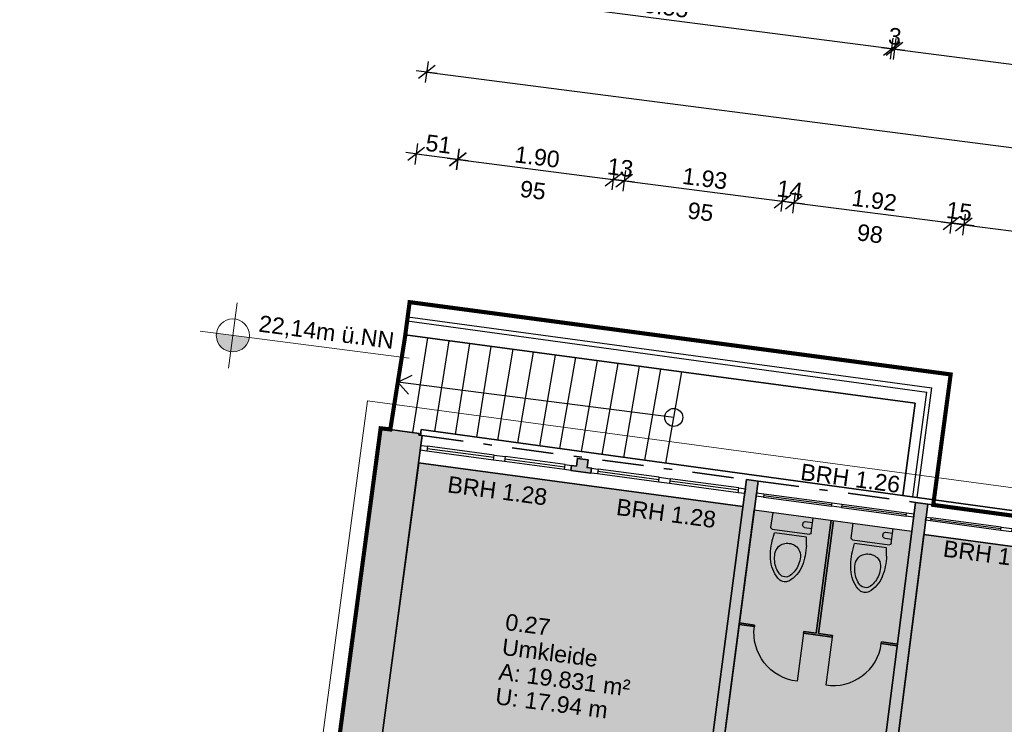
# Model space of a CAD drawing. Header units: metres. Extents: x 344112.5 to 344211.1, y 5709456.4 to 5709545.2.
# Tile 38 of 51: x 344177.6 to 344189.6, y 5709499.8 to 5709508.4. Entities that reach past the tile are written whole.
import ezdxf
from ezdxf.enums import TextEntityAlignment as Align

# ---------------------------------------------------------------- set-up
doc = ezdxf.new("R2010")
doc.units = ezdxf.units.M
doc.linetypes.add('AUSGEZOGEN', pattern=[0])
doc.linetypes.add('DASHDOT', pattern=[1, 0.5, -0.25, 0, -0.25])
doc.layers.add('Bemassung', color=7, linetype='Continuous')
doc.layers.add('Polygonflächen', color=7, linetype='Continuous')
doc.layers.add('BGF', color=2, linetype='Continuous', plot=False)
for name, color, linetype, lineweight in [('Dach', 6, 'AUSGEZOGEN', 13), ('Fenster', 7, 'AUSGEZOGEN', 25), ('Geländer', 7, 'Continuous', 25), ('Sanitär', 7, 'AUSGEZOGEN', 25), ('Schraffur', 8, 'Continuous', 25), ('Text', 7, 'Continuous', 13), ('Treppe', 7, 'AUSGEZOGEN', 25), ('Türen', 7, 'AUSGEZOGEN', 25), ('Wand', 7, 'AUSGEZOGEN', 35)]:
    doc.layers.add(name, color=color, linetype=linetype, lineweight=lineweight)
doc.styles.get("Standard").update_dxf_attribs({"font": 'arial.ttf'})
doc.dimstyles.new('1', dxfattribs={"dimtxt": 0.2, "dimasz": 0.005, "dimexe": 0.08, "dimexo": 0, "dimgap": 0.05, "dimtad": 3, "dimzin": 3, "dimdsep": 46, "dimtxsty": 'Standard', "dimblk": '1000hands_BEMPFEIL', "dimcen": 1, "dimdle": 0.08, "dimse1": 1, "dimse2": 1, "dimclre": 256, "dimazin": 2, "dimtfac": 1, "dimtix": 1, "dimtmove": 2, "dimatfit": 3, "dimldrblk": '1000hands_BEMPFEIL', "dimfxl": 1, "dimtolj": 1, "dimtzin": 0, "dimarcsym": 0})
doc.dimstyles.new('Copy of 1', dxfattribs={"dimtxt": 0.2, "dimasz": 0.005, "dimexe": 0.08, "dimexo": 0, "dimgap": 0.05, "dimtad": 3, "dimdec": 0, "dimlfac": 100, "dimzin": 3, "dimdsep": 46, "dimtxsty": 'Standard', "dimblk": '1000hands_BEMPFEIL', "dimcen": 1, "dimdle": 0.08, "dimse1": 1, "dimse2": 1, "dimclre": 256, "dimazin": 2, "dimtfac": 1, "dimtdec": 0, "dimtix": 1, "dimtmove": 2, "dimatfit": 3, "dimldrblk": '1000hands_BEMPFEIL', "dimfxl": 1, "dimtolj": 1, "dimtzin": 0, "dimarcsym": 0})

# ---------------------------------------------------------------- blocks, each defined once
blk = doc.blocks.new('A$C0B9A1A38')
at = {"layer": 'Sanitär'}
for p, q in [((-0.172, -0.1278), (-0.172, 0)), ((0.172, -0.1278), (0.172, 0)), ((-0.1104, -0.0402), (-0.172, -0.0402)), ((-0.0916, -0.059), (-0.0916, -0.0715)), ((-0.1104, -0.0902), (-0.172, -0.0902)), ((0.1595, -0.1403), (-0.1595, -0.1403)), ((-0.1462, -0.2389), (-0.1374, -0.1692)), ((-0.1374, -0.1692), (0.1374, -0.1692)), ((0.1462, -0.2389), (0.1374, -0.1692))]:
    blk.add_line(p, q, dxfattribs=at)
for centre, radius, start, end in [((-0.1104, -0.059), 0.0188, 360, 90.00001), ((-0.1104, -0.0715), 0.0188, 270, 360), ((-0.1595, -0.1278), 0.0125, 180.00003, 270), ((0.1595, -0.1278), 0.0125, 270, 360), ((0.3531, -0.2939), 0.5023, 173.71402, 194.05169), ((-0.0038, -0.349), 0.1073, 88.33735, 139.91156), ((0.0038, -0.349), 0.1073, 40.08844, 91.66265), ((-0.3531, -0.2939), 0.5023, 345.9483, 6.28598), ((0.0001, -0.3469), 0.1089, 142.00731, 178.05316), ((-0.0001, -0.3469), 0.1089, 1.94684, 37.99269), ((0.1197, -0.3529), 0.2616, 193.93182, 232.72293), ((0.1355, -0.3516), 0.2446, 177.96841, 193.52907), ((0.0964, -0.3651), 0.2034, 192.3952, 225.95076), ((-0.1197, -0.3529), 0.2616, 307.27707, 346.06818), ((-0.0964, -0.3651), 0.2034, 314.04924, 347.6048), ((-0.1355, -0.3516), 0.2446, 346.47093, 2.03159), ((0.0001, -0.465), 0.0647, 225.80607, 269.94071), ((0.0001, -0.4979), 0.0741, 238.41336, 269.94158), ((-0.0001, -0.465), 0.0647, 270.05929, 314.19393), ((-0.0001, -0.4979), 0.0741, 270.05842, 301.58664)]:
    blk.add_arc(centre, radius, start, end, dxfattribs=at)
blk = doc.blocks.new('1000hands_BEMPFEIL')
at = {"color": 0}
for p, q in [((0, -25.4), (0, 25.4)), ((-25.4, 0), (25.4, 0)), ((-18, -18), (18, 18))]:
    blk.add_line(p, q, dxfattribs=at)
blk = doc.blocks.new('*D96')
at = {"layer": 'Bemassung', "color": 0, "lineweight": -2, "transparency": 16777216}
blk.add_line((344176.4, 5709497.41), (344177.252, 5709504.015), dxfattribs=at)
at = {"layer": 'Defpoints', "color": 0, "transparency": 16777216}
for p in [(344177.253, 5709504.02), (344182.012, 5709503.406, 0), (344181.129, 5709496.794, 0)]:
    blk.add_point(p, dxfattribs=at)
at = {"layer": 'Bemassung', "color": 0, "lineweight": -2, "transparency": 16777216, "xscale": 0.005, "yscale": 0.005, "zscale": 0.005}
for p, rotation in [((344177.253, 5709504.02), 82.6453569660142), ((344176.399, 5709497.405), 262.6453569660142)]:
    blk.add_blockref('1000hands_BEMPFEIL', p, dxfattribs=dict(at, rotation=rotation))
at = {"layer": 'Bemassung', "color": 0, "transparency": 16777216, "insert": (344176.675, 5709500.732), "char_height": 0.2, "attachment_point": 5, "rotation": 82.6454}
blk.add_mtext('\\A1;6.67', dxfattribs=at)
blk = doc.blocks.new('*D97')
at = {"layer": 'Bemassung', "color": 0, "lineweight": -2, "transparency": 16777216}
blk.add_line((344172.447, 5709474.598), (344176.26, 5709504.143), dxfattribs=at)
at = {"layer": 'Defpoints', "color": 0, "transparency": 16777216}
for p in [(344176.261, 5709504.148), (344182.012, 5709503.406, 0), (344178.065, 5709473.868, 0)]:
    blk.add_point(p, dxfattribs=at)
at = {"layer": 'Bemassung', "color": 0, "lineweight": -2, "transparency": 16777216, "xscale": 0.005, "yscale": 0.005, "zscale": 0.005}
for p, rotation in [((344176.261, 5709504.148), 82.6453569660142), ((344172.446, 5709474.593), 262.6453569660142)]:
    blk.add_blockref('1000hands_BEMPFEIL', p, dxfattribs=dict(at, rotation=rotation))
at = {"layer": 'Bemassung', "color": 0, "transparency": 16777216, "insert": (344174.203, 5709489.39), "char_height": 0.2, "attachment_point": 5, "rotation": 82.6454}
blk.add_mtext('\\A1;29.80', dxfattribs=at)
blk = doc.blocks.new('*D108')
at = {"layer": 'Bemassung', "color": 0, "lineweight": -2, "transparency": 16777216}
blk.add_line((344174.584, 5709498.963), (344175.269, 5709504.271), dxfattribs=at)
at = {"layer": 'Defpoints', "color": 0, "transparency": 16777216}
for p in [(344175.269, 5709504.276), (344182.012, 5709503.406, 0), (344181.808, 5709498.025, 0)]:
    blk.add_point(p, dxfattribs=at)
at = {"layer": 'Bemassung', "color": 0, "lineweight": -2, "transparency": 16777216, "xscale": 0.005, "yscale": 0.005, "zscale": 0.005}
for p, rotation in [((344175.269, 5709504.276), 82.6453569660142), ((344174.583, 5709498.958), 262.6453569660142)]:
    blk.add_blockref('1000hands_BEMPFEIL', p, dxfattribs=dict(at, rotation=rotation))
at = {"layer": 'Bemassung', "color": 0, "transparency": 16777216, "insert": (344174.775, 5709501.636), "char_height": 0.2, "attachment_point": 5, "rotation": 82.6454}
blk.add_mtext('\\A1;5.36', dxfattribs=at)
blk = doc.blocks.new('*D17')
at = {"layer": 'Bemassung', "color": 0, "lineweight": -2, "transparency": 16777216}
blk.add_line((344170.362, 5709474.066), (344174.277, 5709504.399), dxfattribs=at)
at = {"layer": 'Defpoints', "color": 0, "transparency": 16777216}
for p in [(344174.278, 5709504.404), (344182.012, 5709503.406, 0), (344183.415, 5709472.377, 0)]:
    blk.add_point(p, dxfattribs=at)
at = {"layer": 'Bemassung', "color": 0, "lineweight": -2, "transparency": 16777216, "xscale": 0.005, "yscale": 0.005, "zscale": 0.005}
for p, rotation in [((344174.278, 5709504.404), 82.6453569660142), ((344170.361, 5709474.061), 262.6453569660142)]:
    blk.add_blockref('1000hands_BEMPFEIL', p, dxfattribs=dict(at, rotation=rotation))
at = {"layer": 'Bemassung', "color": 0, "transparency": 16777216, "insert": (344172.168, 5709489.252), "char_height": 0.2, "attachment_point": 5, "rotation": 82.6454}
blk.add_mtext('\\A1;30.59', dxfattribs=at)
blk = doc.blocks.new('*D18')
at = {"layer": 'Bemassung', "color": 0, "lineweight": -2, "transparency": 16777216}
blk.add_line((344182.446, 5709506.726), (344182.942, 5709506.662), dxfattribs=at)
at = {"layer": 'Defpoints', "color": 0, "transparency": 16777216}
for p in [(344182.946, 5709506.661), (344182.012, 5709503.406, 0), (344182.515, 5709503.317, 0)]:
    blk.add_point(p, dxfattribs=at)
at = {"layer": 'Bemassung', "color": 0, "lineweight": -2, "transparency": 16777216, "xscale": 0.005, "yscale": 0.005, "zscale": 0.005}
for p, rotation in [((344182.441, 5709506.726), 172.6453569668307), ((344182.946, 5709506.661), 352.6453569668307)]:
    blk.add_blockref('1000hands_BEMPFEIL', p, dxfattribs=dict(at, rotation=rotation))
at = {"layer": 'Bemassung', "color": 0, "transparency": 16777216, "insert": (344182.713, 5709506.845), "char_height": 0.2, "attachment_point": 5, "rotation": 352.6454}
blk.add_mtext('\\A1;51', dxfattribs=at)
blk = doc.blocks.new('*D109')
at = {"layer": 'Bemassung', "color": 0, "lineweight": -2, "transparency": 16777216}
blk.add_line((344182.951, 5709506.66), (344184.823, 5709506.419), dxfattribs=at)
at = {"layer": 'Defpoints', "color": 0, "transparency": 16777216}
for p in [(344184.828, 5709506.418), (344182.515, 5709503.317, 0), (344184.392, 5709503.042, 0)]:
    blk.add_point(p, dxfattribs=at)
at = {"layer": 'Bemassung', "color": 0, "lineweight": -2, "transparency": 16777216, "xscale": 0.005, "yscale": 0.005, "zscale": 0.005}
for p, rotation in [((344182.946, 5709506.661), 172.6453569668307), ((344184.828, 5709506.418), 352.6453569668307)]:
    blk.add_blockref('1000hands_BEMPFEIL', p, dxfattribs=dict(at, rotation=rotation))
at = {"layer": 'Bemassung', "color": 0, "transparency": 16777216, "insert": (344183.907, 5709506.69), "char_height": 0.2, "attachment_point": 5, "rotation": 352.6454}
blk.add_mtext('\\A1;1.90', dxfattribs=at)
blk = doc.blocks.new('*D110')
at = {"layer": 'Bemassung', "color": 0, "lineweight": -2, "transparency": 16777216}
for p, q in [((344184.823, 5709506.419), (344184.818, 5709506.419)), ((344184.828, 5709506.418), (344184.957, 5709506.402)), ((344184.962, 5709506.401), (344184.967, 5709506.4))]:
    blk.add_line(p, q, dxfattribs=at)
at = {"layer": 'Defpoints', "color": 0, "transparency": 16777216}
for p in [(344184.957, 5709506.402), (344184.392, 5709503.042, 0), (344184.521, 5709503.025, 0)]:
    blk.add_point(p, dxfattribs=at)
at = {"layer": 'Bemassung', "color": 0, "lineweight": -2, "transparency": 16777216, "xscale": 0.005, "yscale": 0.005, "zscale": 0.005}
for p, rotation in [((344184.828, 5709506.418), 352.6453569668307), ((344184.957, 5709506.402), 172.6453569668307)]:
    blk.add_blockref('1000hands_BEMPFEIL', p, dxfattribs=dict(at, rotation=rotation))
at = {"layer": 'Bemassung', "color": 0, "transparency": 16777216, "insert": (344184.912, 5709506.561), "char_height": 0.2, "attachment_point": 5, "rotation": 352.6454}
blk.add_mtext('\\A1;13', dxfattribs=at)
blk = doc.blocks.new('*D111')
at = {"layer": 'Bemassung', "color": 0, "lineweight": -2, "transparency": 16777216}
blk.add_line((344184.962, 5709506.401), (344186.869, 5709506.155), dxfattribs=at)
at = {"layer": 'Defpoints', "color": 0, "transparency": 16777216}
for p in [(344186.874, 5709506.154), (344184.521, 5709503.025, 0), (344186.44, 5709502.785, 0)]:
    blk.add_point(p, dxfattribs=at)
at = {"layer": 'Bemassung', "color": 0, "lineweight": -2, "transparency": 16777216, "xscale": 0.005, "yscale": 0.005, "zscale": 0.005}
for p, rotation in [((344184.957, 5709506.402), 172.6453569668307), ((344186.874, 5709506.154), 352.6453569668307)]:
    blk.add_blockref('1000hands_BEMPFEIL', p, dxfattribs=dict(at, rotation=rotation))
at = {"layer": 'Bemassung', "color": 0, "transparency": 16777216, "insert": (344185.935, 5709506.429), "char_height": 0.2, "attachment_point": 5, "rotation": 352.6454}
blk.add_mtext('\\A1;1.93', dxfattribs=at)
blk = doc.blocks.new('*D112')
at = {"layer": 'Bemassung', "color": 0, "lineweight": -2, "transparency": 16777216}
for p, q in [((344186.869, 5709506.155), (344186.864, 5709506.155)), ((344186.874, 5709506.154), (344187.013, 5709506.136)), ((344187.018, 5709506.136), (344187.023, 5709506.135))]:
    blk.add_line(p, q, dxfattribs=at)
at = {"layer": 'Defpoints', "color": 0, "transparency": 16777216}
for p in [(344187.013, 5709506.136), (344186.44, 5709502.785, 0), (344186.578, 5709502.767, 0)]:
    blk.add_point(p, dxfattribs=at)
at = {"layer": 'Bemassung', "color": 0, "lineweight": -2, "transparency": 16777216, "xscale": 0.005, "yscale": 0.005, "zscale": 0.005}
for p, rotation in [((344186.874, 5709506.154), 352.6453569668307), ((344187.013, 5709506.136), 172.6453569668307)]:
    blk.add_blockref('1000hands_BEMPFEIL', p, dxfattribs=dict(at, rotation=rotation))
at = {"layer": 'Bemassung', "color": 0, "transparency": 16777216, "insert": (344186.963, 5709506.294), "char_height": 0.2, "attachment_point": 5, "rotation": 352.6454}
blk.add_mtext('\\A1;14', dxfattribs=at)
blk = doc.blocks.new('*D113')
at = {"layer": 'Bemassung', "color": 0, "lineweight": -2, "transparency": 16777216}
blk.add_line((344187.018, 5709506.136), (344188.913, 5709505.891), dxfattribs=at)
at = {"layer": 'Defpoints', "color": 0, "transparency": 16777216}
for p in [(344188.918, 5709505.89), (344186.578, 5709502.767, 0), (344188.482, 5709502.509, 0)]:
    blk.add_point(p, dxfattribs=at)
at = {"layer": 'Bemassung', "color": 0, "lineweight": -2, "transparency": 16777216, "xscale": 0.005, "yscale": 0.005, "zscale": 0.005}
for p, rotation in [((344187.013, 5709506.136), 172.6453569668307), ((344188.918, 5709505.89), 352.6453569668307)]:
    blk.add_blockref('1000hands_BEMPFEIL', p, dxfattribs=dict(at, rotation=rotation))
at = {"layer": 'Bemassung', "color": 0, "transparency": 16777216, "insert": (344187.985, 5709506.164), "char_height": 0.2, "attachment_point": 5, "rotation": 352.6454}
blk.add_mtext('\\A1;1.92', dxfattribs=at)
blk = doc.blocks.new('*D114')
at = {"layer": 'Bemassung', "color": 0, "lineweight": -2, "transparency": 16777216}
for p, q in [((344188.913, 5709505.891), (344188.908, 5709505.892)), ((344188.918, 5709505.89), (344189.067, 5709505.871)), ((344189.072, 5709505.87), (344189.077, 5709505.87))]:
    blk.add_line(p, q, dxfattribs=at)
at = {"layer": 'Defpoints', "color": 0, "transparency": 16777216}
for p in [(344189.067, 5709505.871), (344188.482, 5709502.509, 0), (344188.631, 5709502.489, 0)]:
    blk.add_point(p, dxfattribs=at)
at = {"layer": 'Bemassung', "color": 0, "lineweight": -2, "transparency": 16777216, "xscale": 0.005, "yscale": 0.005, "zscale": 0.005}
for p, rotation in [((344188.918, 5709505.89), 352.6453569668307), ((344189.067, 5709505.871), 172.6453569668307)]:
    blk.add_blockref('1000hands_BEMPFEIL', p, dxfattribs=dict(at, rotation=rotation))
at = {"layer": 'Bemassung', "color": 0, "transparency": 16777216, "insert": (344189.012, 5709506.032), "char_height": 0.2, "attachment_point": 5, "rotation": 352.6454}
blk.add_mtext('\\A1;15', dxfattribs=at)
blk = doc.blocks.new('*D115')
at = {"layer": 'Bemassung', "color": 0, "lineweight": -2, "transparency": 16777216}
blk.add_line((344189.072, 5709505.87), (344190.965, 5709505.626), dxfattribs=at)
at = {"layer": 'Defpoints', "color": 0, "transparency": 16777216}
for p in [(344190.97, 5709505.625), (344188.631, 5709502.489, 0), (344190.527, 5709502.197, 0)]:
    blk.add_point(p, dxfattribs=at)
at = {"layer": 'Bemassung', "color": 0, "lineweight": -2, "transparency": 16777216, "xscale": 0.005, "yscale": 0.005, "zscale": 0.005}
for p, rotation in [((344189.067, 5709505.871), 172.6453569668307), ((344190.97, 5709505.625), 352.6453569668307)]:
    blk.add_blockref('1000hands_BEMPFEIL', p, dxfattribs=dict(at, rotation=rotation))
at = {"layer": 'Bemassung', "color": 0, "transparency": 16777216, "insert": (344190.038, 5709505.899), "char_height": 0.2, "attachment_point": 5, "rotation": 352.6454}
blk.add_mtext('\\A1;1.92', dxfattribs=at)
blk = doc.blocks.new('*D20')
at = {"layer": 'Bemassung', "color": 0, "lineweight": -2, "transparency": 16777216}
blk.add_line((344182.574, 5709507.717), (344199.711, 5709505.505), dxfattribs=at)
at = {"layer": 'Defpoints', "color": 0, "transparency": 16777216}
for p in [(344199.716, 5709505.505), (344182.012, 5709503.406, 0), (344199.146, 5709501.086, 0)]:
    blk.add_point(p, dxfattribs=at)
at = {"layer": 'Bemassung', "color": 0, "lineweight": -2, "transparency": 16777216, "xscale": 0.005, "yscale": 0.005, "zscale": 0.005}
for p, rotation in [((344182.569, 5709507.718), 172.6453569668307), ((344199.716, 5709505.505), 352.6453569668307)]:
    blk.add_blockref('1000hands_BEMPFEIL', p, dxfattribs=dict(at, rotation=rotation))
at = {"layer": 'Bemassung', "color": 0, "transparency": 16777216, "insert": (344191.162, 5709506.762), "char_height": 0.2, "attachment_point": 5, "rotation": 352.6454}
blk.add_mtext('\\A1;17.29', dxfattribs=at)
blk = doc.blocks.new('*D125')
at = {"layer": 'Bemassung', "color": 0, "lineweight": -2, "transparency": 16777216}
for p, q in [((344188.194, 5709508), (344188.189, 5709508.001)), ((344188.199, 5709508), (344188.229, 5709507.996)), ((344188.234, 5709507.995), (344188.239, 5709507.995))]:
    blk.add_line(p, q, dxfattribs=at)
at = {"layer": 'Defpoints', "color": 0, "transparency": 16777216}
for p in [(344188.229, 5709507.996), (344187.463, 5709502.294, 0), (344187.493, 5709502.29, 0)]:
    blk.add_point(p, dxfattribs=at)
at = {"layer": 'Bemassung', "color": 0, "lineweight": -2, "transparency": 16777216, "xscale": 0.005, "yscale": 0.005, "zscale": 0.005}
for p, rotation in [((344188.199, 5709508), 352.6453569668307), ((344188.229, 5709507.996), 172.6453569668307)]:
    blk.add_blockref('1000hands_BEMPFEIL', p, dxfattribs=dict(at, rotation=rotation))
at = {"layer": 'Bemassung', "color": 0, "transparency": 16777216, "insert": (344188.234, 5709508.149), "char_height": 0.2, "attachment_point": 5, "rotation": 352.6454}
blk.add_mtext('\\A1;3', dxfattribs=at)
blk = doc.blocks.new('*D126')
at = {"layer": 'Bemassung', "color": 0, "lineweight": -2, "transparency": 16777216}
blk.add_line((344188.234, 5709507.995), (344193.203, 5709507.354), dxfattribs=at)
at = {"layer": 'Defpoints', "color": 0, "transparency": 16777216}
for p in [(344193.208, 5709507.353), (344187.493, 5709502.29, 0), (344192.465, 5709501.596, 0)]:
    blk.add_point(p, dxfattribs=at)
at = {"layer": 'Bemassung', "color": 0, "lineweight": -2, "transparency": 16777216, "xscale": 0.005, "yscale": 0.005, "zscale": 0.005}
for p, rotation in [((344188.229, 5709507.996), 172.6453569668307), ((344193.208, 5709507.353), 352.6453569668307)]:
    blk.add_blockref('1000hands_BEMPFEIL', p, dxfattribs=dict(at, rotation=rotation))
at = {"layer": 'Bemassung', "color": 0, "transparency": 16777216, "insert": (344190.738, 5709507.825), "char_height": 0.2, "attachment_point": 5, "rotation": 352.6454}
blk.add_mtext('\\A1;5.02', dxfattribs=at)
blk = doc.blocks.new('*D131')
at = {"layer": 'Bemassung', "color": 0, "lineweight": -2, "transparency": 16777216}
blk.add_line((344188.194, 5709508), (344182.702, 5709508.709), dxfattribs=at)
at = {"layer": 'Defpoints', "color": 0, "transparency": 16777216}
for p in [(344182.697, 5709508.71), (344182.012, 5709503.406, 0), (344187.463, 5709502.294, 0)]:
    blk.add_point(p, dxfattribs=at)
at = {"layer": 'Bemassung', "color": 0, "lineweight": -2, "transparency": 16777216, "xscale": 0.005, "yscale": 0.005, "zscale": 0.005}
for p, rotation in [((344182.697, 5709508.71), 172.6453569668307), ((344188.199, 5709508), 352.6453569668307)]:
    blk.add_blockref('1000hands_BEMPFEIL', p, dxfattribs=dict(at, rotation=rotation))
at = {"layer": 'Bemassung', "color": 0, "transparency": 16777216, "insert": (344185.468, 5709508.505), "char_height": 0.2, "attachment_point": 5, "rotation": 352.6454}
blk.add_mtext('\\A1;5.55', dxfattribs=at)
blk = doc.blocks.new('*D21')
at = {"layer": 'Bemassung', "color": 0, "lineweight": -2, "transparency": 16777216}
blk.add_line((344182.83, 5709509.701), (344200.87, 5709507.373), dxfattribs=at)
at = {"layer": 'Defpoints', "color": 0, "transparency": 16777216}
for p in [(344200.875, 5709507.372), (344182.012, 5709503.406, 0), (344199.321, 5709495.332, 0)]:
    blk.add_point(p, dxfattribs=at)
at = {"layer": 'Bemassung', "color": 0, "lineweight": -2, "transparency": 16777216, "xscale": 0.005, "yscale": 0.005, "zscale": 0.005}
for p, rotation in [((344182.825, 5709509.702), 172.6453569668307), ((344200.875, 5709507.372), 352.6453569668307)]:
    blk.add_blockref('1000hands_BEMPFEIL', p, dxfattribs=dict(at, rotation=rotation))
at = {"layer": 'Bemassung', "color": 0, "transparency": 16777216, "insert": (344191.869, 5709508.688), "char_height": 0.2, "attachment_point": 5, "rotation": 352.6454}
blk.add_mtext('\\A1;18.20', dxfattribs=at)

msp = doc.modelspace()

# ---------------------------------------------------------------- hatches: boundary and pattern name
at = {"layer": 'Polygonflächen'}
h = msp.add_hatch(color=134, dxfattribs=at)
h.dxf.hatch_style = 1
h.paths.add_polyline_path([(344186.396, 5709502.458), (344182.48, 5709502.989), (344181.808, 5709498.025), (344185.748, 5709497.499), (344185.872, 5709498.469)])
h = msp.add_hatch(color=134, dxfattribs=at)
h.dxf.hatch_style = 1
h.paths.add_polyline_path([(344188.438, 5709502.161), (344186.533, 5709502.42), (344186.011, 5709498.452), (344185.887, 5709497.48), (344187.81, 5709497.223), (344187.931, 5709498.177)])
h = msp.add_hatch(color=134, dxfattribs=at)
h.dxf.hatch_style = 1
h.paths.add_polyline_path([(344192.417, 5709501.087), (344192.347, 5709501.096), (344192.355, 5709501.156), (344192.405, 5709501.149), (344192.465, 5709501.596), (344188.584, 5709502.121), (344188.08, 5709498.158), (344187.959, 5709497.203), (344191.829, 5709496.686)])
at = {"layer": 'Schraffur'}
h = msp.add_hatch(color=256, dxfattribs=at)
h.dxf.hatch_style = 1
h.paths.add_polyline_path([(344182.515, 5709503.317), (344182.475, 5709503.323), (344182.478, 5709503.343), (344182.012, 5709503.406), (344181.129, 5709496.794), (344181.634, 5709496.727), (344181.711, 5709497.302), (344182.326, 5709497.22), (344182.422, 5709497.943), (344181.808, 5709498.025)])
h = msp.add_hatch(color=256, dxfattribs=at)
h.dxf.hatch_style = 1
h.paths.add_polyline_path([(344184.521, 5709503.025), (344184.392, 5709503.042), (344184.38, 5709502.948), (344184.323, 5709502.956), (344184.315, 5709502.896), (344184.557, 5709502.864), (344184.565, 5709502.923), (344184.509, 5709502.931)])
h = msp.add_hatch(color=256, dxfattribs=at)
h.dxf.hatch_style = 1
h.paths.add_polyline_path([(344186.578, 5709502.767), (344186.44, 5709502.785), (344185.872, 5709498.469), (344186.011, 5709498.452)])
h = msp.add_hatch(color=256, dxfattribs=at)
h.dxf.hatch_style = 1
h.paths.add_polyline_path([(344188.631, 5709502.489), (344188.482, 5709502.509), (344187.931, 5709498.177), (344188.08, 5709498.158)])
at = {"layer": 'Text'}
h = msp.add_hatch(color=256, dxfattribs=at)
h.dxf.hatch_style = 1
h.paths.add_polyline_path([(344180.422, 5709504.504), (344180.026, 5709504.555, 1)])

# ---------------------------------------------------------------- linework, layer by layer
at = {"layer": 'BGF', "const_width": 0.05, "elevation": 0}
msp.add_lwpolyline([(344180.247, 5709489.895), (344180.492, 5709491.724), (344180.519, 5709491.932), (344180.766, 5709493.776), (344180.857, 5709494.46), (344179.499, 5709494.641), (344179.862, 5709497.357), (344180.269, 5709497.303), (344180.488, 5709498.948), (344181.4, 5709498.826), (344182.012, 5709503.406), (344182.129, 5709503.392), (344182.311, 5709504.536), (344182.31, 5709504.536), (344182.363, 5709504.933), (344188.909, 5709504.058), (344188.698, 5709502.479), (344192.543, 5709501.958)], dxfattribs=at)
at = {"layer": 'Dach', "elevation": 0}
for points in [[(344181.855, 5709503.739), (344177.838, 5709473.678)], [(344181.855, 5709503.739), (344199.515, 5709501.359)]]:
    msp.add_lwpolyline(points, dxfattribs=at)
at = {"layer": 'Fenster', "elevation": 0}
for points in [[(344182.571, 5709503.129), (344182.491, 5709503.14), (344182.499, 5709503.199), (344182.579, 5709503.189)], [(344183.509, 5709503.004), (344183.377, 5709503.022), (344183.385, 5709503.081), (344183.517, 5709503.063)], [(344184.315, 5709502.896), (344184.236, 5709502.907), (344184.244, 5709502.966), (344184.323, 5709502.956)], [(344184.637, 5709502.853), (344184.557, 5709502.864), (344184.565, 5709502.923), (344184.645, 5709502.913)], [(344185.508, 5709502.737), (344185.376, 5709502.754), (344185.384, 5709502.814), (344185.516, 5709502.796)], [(344186.417, 5709502.615), (344186.337, 5709502.626), (344186.345, 5709502.685), (344186.425, 5709502.675)], [(344186.644, 5709502.573), (344186.554, 5709502.585), (344186.56, 5709502.624), (344186.649, 5709502.612)], [(344187.587, 5709502.447), (344187.469, 5709502.462), (344187.474, 5709502.502), (344187.593, 5709502.486)], [(344188.459, 5709502.33), (344188.37, 5709502.342), (344188.375, 5709502.382), (344188.464, 5709502.37)], [(344188.665, 5709502.285), (344188.605, 5709502.293), (344188.611, 5709502.332), (344188.67, 5709502.324)], [(344189.644, 5709502.154), (344189.515, 5709502.171), (344189.52, 5709502.211), (344189.649, 5709502.194)]]:
    msp.add_lwpolyline(points, close=True, dxfattribs=at)
for points in [[(344183.377, 5709503.022), (344182.571, 5709503.129)], [(344183.381, 5709503.051), (344182.575, 5709503.159)], [(344183.385, 5709503.081), (344182.579, 5709503.189)], [(344184.236, 5709502.907), (344183.509, 5709503.004)], [(344184.24, 5709502.937), (344183.513, 5709503.034)], [(344184.244, 5709502.966), (344183.517, 5709503.063)], [(344185.376, 5709502.754), (344184.637, 5709502.853)], [(344185.38, 5709502.784), (344184.641, 5709502.883)], [(344185.384, 5709502.814), (344184.645, 5709502.913)], [(344186.337, 5709502.626), (344185.508, 5709502.737)], [(344186.341, 5709502.656), (344185.512, 5709502.767)], [(344186.345, 5709502.685), (344185.516, 5709502.796)], [(344186.649, 5709502.612), (344187.474, 5709502.502)], [(344186.644, 5709502.573), (344187.469, 5709502.462)], [(344186.646, 5709502.593), (344187.471, 5709502.482)], [(344187.587, 5709502.447), (344188.37, 5709502.342)], [(344187.59, 5709502.466), (344188.372, 5709502.362)], [(344187.593, 5709502.486), (344188.375, 5709502.382)], [(344189.515, 5709502.171), (344188.665, 5709502.285)], [(344189.517, 5709502.191), (344188.668, 5709502.304)], [(344189.52, 5709502.211), (344188.67, 5709502.324)]]:
    msp.add_lwpolyline(points, dxfattribs=at)
at = {"layer": 'Geländer', "elevation": 0}
for points in [[(344182.34, 5709504.754), (344188.68, 5709503.897)], [(344182.333, 5709504.705), (344188.621, 5709503.844)], [(344188.452, 5709502.575), (344188.621, 5709503.844)], [(344188.502, 5709502.568), (344188.68, 5709503.897)]]:
    msp.add_lwpolyline(points, dxfattribs=at)
at = {"layer": 'Polygonflächen', "elevation": 0}
for points in [[(344181.808, 5709498.025), (344182.48, 5709502.989), (344186.396, 5709502.458), (344185.872, 5709498.469), (344185.748, 5709497.499), (344181.808, 5709498.025)], [(344185.887, 5709497.48), (344186.011, 5709498.452), (344186.533, 5709502.42), (344188.438, 5709502.161), (344187.931, 5709498.177), (344187.81, 5709497.223), (344185.887, 5709497.48)], [(344187.959, 5709497.203), (344188.08, 5709498.158), (344188.584, 5709502.121), (344192.465, 5709501.596), (344192.405, 5709501.149), (344192.355, 5709501.156), (344192.347, 5709501.096), (344192.347, 5709501.096), (344192.417, 5709501.087), (344191.829, 5709496.686), (344187.959, 5709497.203)]]:
    msp.add_lwpolyline(points, dxfattribs=at)
at = {"layer": 'Sanitär', "elevation": 0}
msp.add_lwpolyline([(344186.533, 5709502.42), (344188.438, 5709502.161)], dxfattribs=at)
at = {"layer": 'Text'}
for p, q in [((344180.173, 5709504.133), (344180.275, 5709504.926)), ((344179.827, 5709504.581), (344182.356, 5709504.255))]:
    msp.add_line(p, q, dxfattribs=at)
msp.add_circle((344180.224, 5709504.53), 0.2, dxfattribs=at)
at = {"layer": 'Treppe', "elevation": 0}
for points in [[(344182.129, 5709503.392), (344182.311, 5709504.536)], [(344182.403, 5709503.356), (344182.585, 5709504.499)], [(344182.668, 5709503.368), (344182.842, 5709504.465)], [(344182.919, 5709503.333), (344183.093, 5709504.432)], [(344183.174, 5709503.298), (344183.349, 5709504.397)], [(344183.428, 5709503.264), (344183.617, 5709504.362)], [(344183.67, 5709503.23), (344183.861, 5709504.329)], [(344183.937, 5709503.194), (344184.128, 5709504.293)], [(344184.18, 5709503.16), (344184.372, 5709504.261)], [(344184.444, 5709503.124), (344184.636, 5709504.225)], [(344184.693, 5709503.09), (344184.885, 5709504.192)], [(344182.349, 5709503.821), (344182.22, 5709503.964), (344182.393, 5709504.051)], [(344184.954, 5709503.054), (344185.146, 5709504.157)], [(344185.209, 5709503.019), (344185.401, 5709504.123)], [(344185.463, 5709502.985), (344185.655, 5709504.089)], [(344185.559, 5709503.537), (344182.22, 5709503.964)]]:
    msp.add_lwpolyline(points, dxfattribs=at)
at = {"layer": 'Treppe'}
msp.add_circle((344185.559, 5709503.537, 0), 0.109, dxfattribs=at)
at = {"layer": 'Türen', "elevation": 0}
for points in [[(344187.129, 5709500.926), (344187.051, 5709500.346, -0.419358), (344186.534, 5709501.006, -0.414214)], [(344187.476, 5709500.88), (344187.398, 5709500.3, 0.419358), (344188.07, 5709500.8, 0.414214)], [(344187.476, 5709500.88), (344187.398, 5709500.3, 0.419358), (344188.07, 5709500.8, 0.414214)]]:
    msp.add_lwpolyline(points, format="xyb", dxfattribs=at)
at = {"layer": 'Wand', "elevation": 0}
for points in [[(344182.31, 5709504.536), (344182.363, 5709504.933)], [(344188.909, 5709504.058), (344182.363, 5709504.933)], [(344182.31, 5709504.536), (344188.48, 5709503.712)], [(344188.698, 5709502.479), (344188.909, 5709504.058)], [(344188.33, 5709502.591), (344188.48, 5709503.712)], [(344181.129, 5709496.794), (344182.012, 5709503.406)], [(344182.478, 5709503.343), (344182.012, 5709503.406)], [(344182.475, 5709503.323), (344182.478, 5709503.343)], [(344182.495, 5709503.32), (344182.504, 5709503.39)], [(344192.553, 5709501.957), (344192.56, 5709502.011), (344182.504, 5709503.39)], [(344181.808, 5709498.025), (344182.515, 5709503.317)], [(344182.475, 5709503.323), (344182.515, 5709503.317)], [(344182.471, 5709502.99), (344186.396, 5709502.458)], [(344184.38, 5709502.948), (344184.323, 5709502.956), (344184.315, 5709502.896), (344184.557, 5709502.864), (344184.565, 5709502.923), (344184.509, 5709502.931), (344184.521, 5709503.025), (344184.392, 5709503.042), (344184.38, 5709502.948)], [(344185.872, 5709498.469), (344186.44, 5709502.785)], [(344186.011, 5709498.452), (344186.578, 5709502.767)], [(344186.44, 5709502.785), (344186.578, 5709502.767)], [(344187.931, 5709498.177), (344188.482, 5709502.509)], [(344188.482, 5709502.509), (344188.631, 5709502.489)], [(344188.08, 5709498.158), (344188.631, 5709502.489)], [(344187.28, 5709500.926), (344187.463, 5709502.294)], [(344187.31, 5709500.922), (344187.493, 5709502.29)], [(344188.584, 5709502.121), (344192.465, 5709501.596)], [(344186.534, 5709501.006), (344186.35, 5709501.03)], [(344186.537, 5709501.025), (344186.352, 5709501.05)], [(344186.537, 5709501.025), (344186.534, 5709501.006)], [(344187.132, 5709500.946), (344187.129, 5709500.926)], [(344187.28, 5709500.926), (344187.132, 5709500.946)], [(344187.476, 5709500.88), (344187.129, 5709500.926)], [(344187.478, 5709500.9), (344187.31, 5709500.922)], [(344187.478, 5709500.9), (344187.476, 5709500.88)], [(344188.073, 5709500.82), (344188.07, 5709500.8)], [(344188.262, 5709500.775), (344188.07, 5709500.8)], [(344188.264, 5709500.795), (344188.073, 5709500.82)]]:
    msp.add_lwpolyline(points, dxfattribs=at)
at = {"layer": 'Wand', "linetype": 'DASHDOT', "elevation": 0}
for points in [[(344182.515, 5709503.317), (344186.44, 5709502.785)], [(344186.578, 5709502.767), (344188.482, 5709502.509)], [(344188.631, 5709502.489), (344192.543, 5709501.958)]]:
    msp.add_lwpolyline(points, dxfattribs=at)

# ---------------------------------------------------------------- block references
at = {"xscale": -1.423386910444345, "yscale": 1.423386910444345, "zscale": 1.423386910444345, "rotation": 352.321325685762}
for p in [(344187.002, 5709502.354, 0), (344187.972, 5709502.225, 0)]:
    msp.add_blockref('A$C0B9A1A38', p, dxfattribs=at)

# ---------------------------------------------------------------- texts
at = {"layer": 'Text'}
for s, rotation, p in [('95', 352.389, (344183.855, 5709506.289, 0)), ('95', 352.389, (344185.883, 5709506.027, 0)), ('98', 352.389, (344187.933, 5709505.762, 0)), ('22,14m ü.NN', 352.6454, (344181.355, 5709504.554)), ('BRH 1.26', 352.389, (344187.696, 5709502.802, 0)), ('BRH 1.28', 352.389, (344183.425, 5709502.651, 0)), ('BRH 1.28', 352.389, (344185.467, 5709502.378, 0)), ('BRH 1.26', 352.389, (344189.422, 5709501.874, 0))]:
    msp.add_text(s, height=0.2, rotation=rotation, dxfattribs=at).set_placement(p, align=Align.MIDDLE)
for s, p in [('0.27', (344183.511, 5709500.966, 0)), ('Umkleide', (344183.471, 5709500.665, 0)), ('A: 19.831 m²', (344183.431, 5709500.365, 0)), ('U: 17.94 m', (344183.391, 5709500.068, 0))]:
    msp.add_text(s, height=0.2, rotation=352.6454, dxfattribs=at).set_placement(p)

# ---------------------------------------------------------------- dimensions: what is measured, and where the dimension line sits
at = {"layer": 'Bemassung'}
for base, p1, p2, angle, dimstyle, picture, middle in [((344200.875, 5709507.372), (344182.012, 5709503.406, 0), (344199.321, 5709495.332, 0), 352.6454, '1', '*D21', (344191.869, 5709508.688)), ((344182.697, 5709508.71), (344187.463, 5709502.294, 0), (344182.012, 5709503.406, 0), 352.6454, '1', '*D131', (344185.468, 5709508.505)), ((344188.229, 5709507.996), (344187.463, 5709502.294, 0), (344187.493, 5709502.29, 0), 352.6454, 'Copy of 1', '*D125', (344188.234, 5709508.149)), ((344193.208, 5709507.353), (344187.493, 5709502.29, 0), (344192.465, 5709501.596, 0), 352.6454, '1', '*D126', (344190.738, 5709507.825)), ((344199.716, 5709505.505), (344182.012, 5709503.406, 0), (344199.146, 5709501.086, 0), 352.6454, '1', '*D20', (344191.162, 5709506.762)), ((344182.946, 5709506.661), (344182.012, 5709503.406, 0), (344182.515, 5709503.317, 0), 352.6454, 'Copy of 1', '*D18', (344182.713, 5709506.845)), ((344184.828, 5709506.418), (344182.515, 5709503.317, 0), (344184.392, 5709503.042, 0), 352.6454, '1', '*D109', (344183.907, 5709506.69)), ((344184.957, 5709506.402), (344184.392, 5709503.042, 0), (344184.521, 5709503.025, 0), 352.6454, 'Copy of 1', '*D110', (344184.912, 5709506.561)), ((344186.874, 5709506.154), (344184.521, 5709503.025, 0), (344186.44, 5709502.785, 0), 352.6454, '1', '*D111', (344185.935, 5709506.429)), ((344187.013, 5709506.136), (344186.44, 5709502.785, 0), (344186.578, 5709502.767, 0), 352.6454, 'Copy of 1', '*D112', (344186.963, 5709506.294)), ((344188.918, 5709505.89), (344186.578, 5709502.767, 0), (344188.482, 5709502.509, 0), 352.6454, '1', '*D113', (344187.985, 5709506.164)), ((344189.067, 5709505.871), (344188.482, 5709502.509, 0), (344188.631, 5709502.489, 0), 352.6454, 'Copy of 1', '*D114', (344189.012, 5709506.032)), ((344190.97, 5709505.625), (344188.631, 5709502.489, 0), (344190.527, 5709502.197, 0), 352.6454, '1', '*D115', (344190.038, 5709505.899)), ((344174.278, 5709504.404), (344183.415, 5709472.377, 0), (344182.012, 5709503.406, 0), 82.6454, '1', '*D17', (344172.168, 5709489.252)), ((344175.269, 5709504.276), (344181.808, 5709498.025, 0), (344182.012, 5709503.406, 0), 82.6454, '1', '*D108', (344174.775, 5709501.636)), ((344176.261, 5709504.148), (344178.065, 5709473.868, 0), (344182.012, 5709503.406, 0), 82.6454, '1', '*D97', (344174.203, 5709489.39)), ((344177.253, 5709504.02), (344181.129, 5709496.794, 0), (344182.012, 5709503.406, 0), 82.6454, '1', '*D96', (344176.675, 5709500.732))]:
    dim = msp.add_linear_dim(base=base, p1=p1, p2=p2, angle=angle, dimstyle=dimstyle, dxfattribs=at)
    dim.commit()
    dim.dimension.update_dxf_attribs({"geometry": picture, "text_midpoint": middle})

doc.saveas('drawing.dxf')
